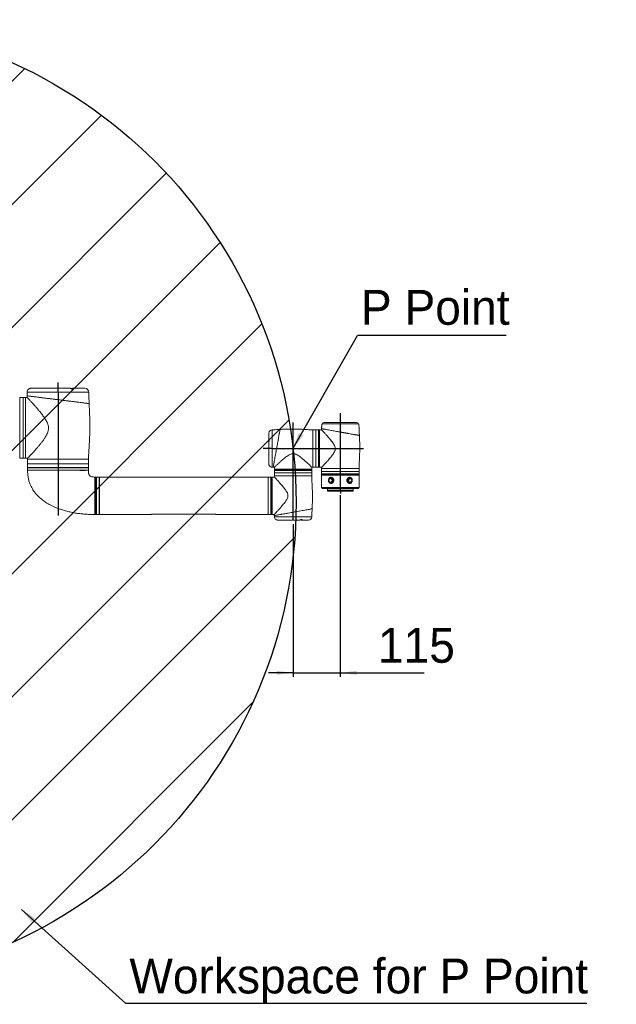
# Model space of a CAD drawing. Header units: millimetres. Extents: x 18 to 209, y 24 to 278.
# Tile 8 of 18: x 137 to 209, y 24 to 143. Entities that reach past the tile are written whole.
import ezdxf

# ---------------------------------------------------------------- set-up
doc = ezdxf.new("R2010")
doc.units = ezdxf.units.MM
doc.layers.add('标注层', color=3, linetype='Continuous')
doc.styles.add('SLDTEXTSTYLE1', font='ARIAL.TTF', dxfattribs={"width": 0.948})
doc.styles.add('SLDTEXTSTYLE2', font='ARIAL.TTF', dxfattribs={"width": 0.5688})
doc.styles.get("Standard").update_dxf_attribs({"font": 'HYSWLONGFANGSONG.TTF'})
doc.dimstyles.new('SLDDIMSTYLE0', dxfattribs={"dimtxt": 0.18, "dimasz": 2, "dimexe": 0, "dimexo": 0.0625, "dimgap": 0, "dimtad": 0, "dimtih": 1, "dimtoh": 1, "dimdec": 0, "dimrnd": 1e-09, "dimzin": 0, "dimdsep": 46, "dimtxsty": 'Standard', "dimsah": 1, "dimcen": 0.09, "dimadec": 0, "dimazin": 0, "dimtfac": 2, "dimtdec": 0, "dimtofl": 0, "dimtmove": 0, "dimatfit": 3, "dimfxl": 0, "dimfrac": 2, "dimtolj": 1, "dimtzin": 0, "dimarcsym": 0})
doc.dimstyles.new('SLDDIMSTYLE3', dxfattribs={"dimtxt": 4.10931, "dimasz": 2, "dimexe": 0, "dimexo": 0.0625, "dimgap": 1.027327, "dimtad": 2, "dimlfac": 20, "dimrnd": 1e-09, "dimzin": 12, "dimdsep": 46, "dimtxsty": 'SLDTEXTSTYLE2', "dimsah": 1, "dimcen": 0.09, "dimadec": 0, "dimazin": 3, "dimtfac": 1, "dimtmove": 0, "dimatfit": 0, "dimfxl": 0, "dimfrac": 2, "dimtolj": 1, "dimtzin": 12, "dimarcsym": 0})

# ---------------------------------------------------------------- blocks, each defined once
blk = doc.blocks.new('_D_5')
at = {"layer": '标注层'}
for p, q in [((175.85, 85.62), (175.85, 63.52)), ((170.1, 82.1), (170.1, 63.52)), ((170.1, 64.02), (167.1, 64.02)), ((170.1, 64.02), (175.85, 64.02)), ((175.85, 64.02), (186.05, 64.02))]:
    blk.add_line(p, q, dxfattribs=at)
for points in [[(170.1, 64.02), (168.1, 64.27), (168.1, 63.77)], [(175.85, 64.02), (177.85, 63.77), (177.85, 64.27)]]:
    blk.add_solid(points, dxfattribs=at)
at = {"layer": '标注层', "insert": (180.43, 69.48), "char_height": 4.233, "attachment_point": 1, "style": 'SLDTEXTSTYLE1'}
blk.add_mtext('115', dxfattribs=at)
blk = doc.blocks.new('SW_NOTE_2')
at = {"layer": '标注层', "color": 0}
blk.add_line((56.01, 0), (0, 0), dxfattribs=at)
at = {"layer": '标注层', "color": 0, "insert": (0.41, 5.45), "char_height": 4.2333, "attachment_point": 1, "style": 'SLDTEXTSTYLE1'}
blk.add_mtext('Workspace for P Point', dxfattribs=at)
blk = doc.blocks.new('SW_NOTE_3')
at = {"layer": '标注层', "color": 0}
blk.add_line((18.07, 0), (0, 0), dxfattribs=at)
at = {"layer": '标注层', "color": 0, "insert": (0.43, 5.54), "char_height": 4.233, "attachment_point": 1, "style": 'SLDTEXTSTYLE1'}
blk.add_mtext('P Point', dxfattribs=at)

msp = doc.modelspace()

# ---------------------------------------------------------------- hatches: boundary and pattern name
at = {"layer": '标注层'}
h = msp.add_hatch(dxfattribs=at)
h.set_pattern_fill('ANSI31', color=256, scale=3.3333, style=0)
edge = h.paths.add_edge_path(flags=0)
edge.add_arc((111.77943, 84.72181), 58.69443, 0, 360)
edge = h.paths.add_edge_path(flags=0)
edge.add_arc((111.77943, 84.72181), 14.2295, 0, 360)

# ---------------------------------------------------------------- linework, layer by layer
at = {"color": 7, "linetype": 'Continuous', "lineweight": 18}
for p, q in [((137.97867, 98.52726), (137.96396, 98.51629)), ((143.00425, 98.62931), (138.28403, 98.62931)), ((143.02307, 98.62349), (143.02122, 98.6243)), ((144.77943, 98.62931), (143.30096, 98.62931)), ((137.29443, 97.50431), (136.87193, 97.50431)), ((136.87193, 97.50431), (136.87193, 90.39609)), ((137.57943, 97.50431), (137.29443, 97.50431)), ((137.77138, 97.50431), (137.57943, 97.50431)), ((137.57943, 97.50431), (137.57943, 90.10431)), ((137.77147, 97.69866), (137.76786, 97.50363)), ((137.77943, 98.12931), (137.77146, 97.69847)), ((145.30914, 96.75684), (145.31554, 96.75604)), ((172.88943, 93.57181), (172.52943, 93.57181)), ((173.17943, 93.57181), (172.88943, 93.57181)), ((173.22943, 93.57181), (173.17943, 93.57181)), ((173.32943, 93.57181), (173.22943, 93.57181)), ((173.57294, 93.57181), (173.32943, 93.57181)), ((173.32943, 93.57181), (173.32943, 89.02181)), ((177.61808, 94.27681), (173.63943, 94.27681)), ((173.63943, 94.27681), (175.85443, 94.27681)), ((177.72302, 94.47681), (173.98584, 94.47681)), ((175.85443, 94.27681), (178.06943, 94.27681)), ((178.06943, 94.27681), (177.61808, 94.27681)), ((167.15443, 93.17181), (167.15443, 92.35499)), ((167.15443, 92.10977), (167.15443, 89.42721)), ((136.87193, 90.39609), (136.87193, 90.10431)), ((136.87193, 90.10431), (137.29443, 90.10431)), ((137.29443, 90.10431), (137.57943, 90.10431)), ((137.57943, 90.10431), (137.82916, 90.10431)), ((137.82684, 90.1049), (137.82943, 90.00431)), ((137.82943, 90.00431), (137.82943, 89.42931)), ((145.22943, 89.42931), (145.22943, 90.00431)), ((137.82943, 89.42931), (137.82943, 89.41931)), ((137.82943, 89.41931), (137.82943, 88.99681)), ((137.82943, 88.99681), (137.82943, 88.94681)), ((137.82943, 88.94681), (137.82943, 88.67181)), ((139.74035, 88.67181), (137.82943, 88.67181)), ((137.82992, 88.64669), (137.82948, 88.6467)), ((145.22943, 88.67181), (139.74035, 88.67181)), ((145.22943, 89.41931), (145.22943, 89.42931)), ((145.22943, 88.99681), (145.22943, 89.41931)), ((145.22943, 88.94681), (145.22943, 88.99681)), ((145.22943, 88.67181), (145.22943, 88.94681)), ((167.55443, 89.02181), (167.69559, 89.0185)), ((167.82943, 89.01532), (167.82943, 88.77181)), ((167.82943, 88.77181), (167.82943, 88.67181)), ((167.82943, 88.77181), (172.37943, 88.77181)), ((167.82943, 88.77181), (169.6604, 88.77181)), ((167.82943, 88.67181), (167.82943, 88.62181)), ((167.82943, 88.62181), (167.82943, 88.33181)), ((169.6604, 88.77181), (172.37943, 88.77181)), ((172.37779, 89.01788), (172.52943, 89.02181)), ((172.37943, 88.77181), (172.37943, 89.02205)), ((172.37943, 88.67181), (172.37943, 88.77181)), ((172.37943, 88.62181), (172.37943, 88.67181)), ((172.37943, 88.33181), (172.37943, 88.62181)), ((172.52943, 89.02181), (172.88943, 89.02181)), ((172.88943, 89.02181), (173.17943, 89.02181)), ((173.17943, 89.02181), (173.22943, 89.02181)), ((173.22943, 89.02181), (173.32943, 89.02181)), ((173.32943, 89.02181), (173.57967, 89.02181)), ((173.5755, 89.02345), (173.57943, 88.87181)), ((173.57943, 88.87181), (173.57943, 88.51181)), ((178.12943, 88.51181), (178.12943, 88.87181)), ((146.02943, 83.29718), (146.02943, 87.79681)), ((146.15443, 87.82181), (146.05443, 87.82181)), ((146.18943, 87.79681), (146.17943, 87.79681)), ((146.17943, 83.29681), (146.17943, 87.79681)), ((146.52943, 87.82181), (146.18943, 87.82181)), ((146.18943, 87.82181), (146.18943, 85.36473)), ((146.52943, 87.82181), (146.52943, 85.36473)), ((167.07943, 87.82181), (146.55443, 87.82181)), ((167.41943, 87.82181), (167.07943, 87.82181)), ((167.41943, 87.82181), (167.41943, 86.85946)), ((167.42943, 87.79681), (167.41943, 87.79681)), ((167.42943, 87.79681), (167.42943, 83.29681)), ((167.55443, 87.82181), (167.45443, 87.82181)), ((167.82967, 87.82181), (167.57943, 87.82181)), ((167.57943, 87.82181), (167.57943, 85.54681)), ((167.82943, 87.97181), (167.82545, 87.82017)), ((167.82943, 88.33181), (167.82943, 87.97181)), ((172.37943, 87.97181), (172.37943, 88.33181)), ((173.57943, 88.51181), (173.57943, 88.22181)), ((173.57943, 88.22181), (173.57943, 88.17181)), ((173.57943, 88.17181), (173.57943, 88.07181)), ((173.57943, 88.07181), (173.57943, 86.54681)), ((173.57943, 88.07181), (176.44324, 88.07181)), ((178.12943, 88.07181), (173.57943, 88.07181)), ((174.69693, 87.64681), (174.66318, 87.64681)), ((174.72944, 87.77181), (174.72693, 87.77181)), ((176.44324, 88.07181), (178.12943, 88.07181)), ((176.98193, 87.77181), (176.97886, 87.77181)), ((177.04568, 87.64681), (177.01193, 87.64681)), ((178.12943, 88.22181), (178.12943, 88.51181)), ((178.12943, 88.17181), (178.12943, 88.22181)), ((178.12943, 88.07181), (178.12943, 88.17181)), ((178.12943, 86.54681), (178.12943, 88.07181)), ((167.41943, 86.85946), (167.41943, 83.27181)), ((173.57943, 86.54681), (173.67943, 86.44681)), ((173.57943, 86.54681), (176.44324, 86.54681)), ((176.41736, 86.44681), (173.67943, 86.44681)), ((174.27943, 86.39681), (174.27943, 86.17181)), ((174.66318, 87.19681), (174.69693, 87.19681)), ((174.72693, 87.07181), (174.72944, 87.07181)), ((178.02943, 86.44681), (176.41736, 86.44681)), ((176.44324, 86.54681), (178.12943, 86.54681)), ((176.97886, 87.07181), (176.98193, 87.07181)), ((177.01193, 87.19681), (177.04568, 87.19681)), ((177.42943, 86.17181), (177.42943, 86.39681)), ((178.02943, 86.44681), (178.12943, 86.54681)), ((146.18943, 85.36473), (146.18943, 83.27181)), ((146.52943, 85.36473), (146.52943, 83.27181)), ((167.57943, 85.54681), (167.57943, 83.27181)), ((176.24913, 86.12181), (174.32943, 86.12181)), ((177.37943, 86.12181), (176.24913, 86.12181)), ((146.05443, 83.27181), (146.15443, 83.27181)), ((146.17943, 83.29681), (146.18943, 83.29681)), ((146.18943, 83.27181), (146.52943, 83.27181)), ((146.55443, 83.27181), (152.82304, 83.27181)), ((153.21892, 83.32556), (160.38994, 83.32556)), ((160.78582, 83.27181), (167.07943, 83.27181)), ((167.07943, 83.27181), (167.41943, 83.27181)), ((167.41943, 83.29681), (167.42943, 83.29681)), ((167.45443, 83.27181), (167.55443, 83.27181)), ((167.57943, 83.27181), (167.82294, 83.27181)), ((167.82572, 83.13794), (167.82943, 82.99681)), ((168.23469, 82.59681), (170.91801, 82.59681)), ((171.16151, 82.59681), (171.97943, 82.59681))]:
    msp.add_line(p, q, dxfattribs=at)
at = {"color": 8, "linetype": 'Continuous', "lineweight": 18}
for p, q in [((145.27943, 98.12931), (137.77943, 98.12931)), ((167.55443, 93.57181), (167.55443, 89.02181)), ((172.52943, 93.57181), (172.52943, 89.02181)), ((173.17943, 93.57181), (173.17943, 89.02181)), ((173.22943, 93.57181), (173.22943, 89.02181)), ((145.22943, 90.00431), (137.82943, 90.00431)), ((145.22943, 89.42931), (137.82943, 89.42931)), ((137.82943, 89.41931), (145.22943, 89.41931)), ((145.22943, 88.99681), (137.82943, 88.99681)), ((137.82943, 88.94681), (141.52943, 88.94681)), ((141.52943, 88.94681), (145.22943, 88.94681)), ((167.82943, 88.67181), (172.34435, 88.67181)), ((167.82943, 88.62181), (172.34435, 88.62181)), ((172.34435, 88.67181), (172.37943, 88.67181)), ((172.34435, 88.62181), (172.37943, 88.62181)), ((178.12943, 88.87181), (173.57943, 88.87181)), ((146.05443, 87.82181), (146.05443, 83.27181)), ((146.15443, 83.27181), (146.15443, 87.82181)), ((146.55443, 87.82181), (146.55443, 85.54681)), ((167.07943, 87.82181), (167.07943, 86.85946)), ((167.45443, 87.82181), (167.45443, 85.54681)), ((167.55443, 85.54681), (167.55443, 87.82181)), ((167.82943, 87.97181), (172.37943, 87.97181)), ((167.83366, 88.33181), (172.37744, 88.33181)), ((172.37744, 88.33181), (172.3752, 88.33181)), ((178.12943, 88.22181), (173.57943, 88.22181)), ((173.57943, 88.17181), (178.12943, 88.17181)), ((167.07943, 86.85946), (167.07943, 83.27181)), ((176.26207, 86.39681), (174.27943, 86.39681)), ((177.42943, 86.39681), (176.26207, 86.39681)), ((146.55443, 85.54681), (146.55443, 83.27181)), ((167.45443, 85.54681), (167.45443, 83.27181)), ((167.55443, 83.27181), (167.55443, 85.54681)), ((174.27943, 86.17181), (176.26207, 86.17181)), ((176.26207, 86.17181), (177.42943, 86.17181)), ((167.82943, 82.99681), (172.37943, 82.99681))]:
    msp.add_line(p, q, dxfattribs=at)
at = {"color": 7, "linetype": 'Continuous', "lineweight": 18, "flags": 128}
for points in [[(143.35967, 98.53063), (143.35966, 98.53087), (143.35381, 98.52384), (143.33836, 98.51517), (143.31576, 98.51051), (143.28621, 98.51168), (143.24838, 98.52021), (143.20636, 98.53531), (143.15875, 98.55661), (143.10955, 98.581), (143.06628, 98.6029), (143.0383, 98.61654), (143.02871, 98.62092), (143.02871, 98.62092)], [(167.15508, 92.10722), (167.15454, 92.10803), (167.1588, 92.12648), (167.16856, 92.1572), (167.18258, 92.19916), (167.19806, 92.25107), (167.20891, 92.30565), (167.21046, 92.35073), (167.20436, 92.38316), (167.19275, 92.40515), (167.17754, 92.41429), (167.16341, 92.40545), (167.15562, 92.37913), (167.15481, 92.34169), (167.1587, 92.2968), (167.16448, 92.24617), (167.16824, 92.19532), (167.16704, 92.15072), (167.16704, 92.15072)], [(174.87848, 87.72492), (174.93309, 87.67838), (174.97737, 87.61897), (175.00908, 87.54968), (175.02665, 87.47397), (175.02919, 87.39565), (175.01657, 87.31864), (174.98943, 87.24681), (174.94912, 87.18375), (174.89768, 87.13262), (174.83767, 87.096), (174.7721, 87.07572), (174.70428, 87.07279), (174.63759, 87.08736), (174.57537, 87.1187), (174.52076, 87.16524), (174.47649, 87.22464), (174.44477, 87.29394), (174.42721, 87.36964), (174.42467, 87.44796), (174.43728, 87.52497), (174.46443, 87.59681), (174.50473, 87.65987), (174.55618, 87.71099), (174.61619, 87.74761), (174.68175, 87.7679), (174.74958, 87.77083), (174.81627, 87.75626), (174.87848, 87.72492)], [(174.81601, 87.65996), (174.86533, 87.61626), (174.90318, 87.55931), (174.92697, 87.49298), (174.93508, 87.42181), (174.92697, 87.35063), (174.90318, 87.28431), (174.86533, 87.22735), (174.81601, 87.18365), (174.75857, 87.15618), (174.69693, 87.14681), (174.63529, 87.15618), (174.57785, 87.18365), (174.52853, 87.22735), (174.49068, 87.28431), (174.46688, 87.35063), (174.45877, 87.42181), (174.46688, 87.49298), (174.49068, 87.55931), (174.52853, 87.61626), (174.57785, 87.65996), (174.63529, 87.68744), (174.69693, 87.69681), (174.75857, 87.68744), (174.81601, 87.65996)], [(174.68101, 87.63518), (174.64426, 87.63621), (174.59015, 87.62194), (174.54209, 87.5899), (174.50433, 87.54292), (174.48025, 87.48518), (174.47198, 87.42181), (174.48025, 87.35843), (174.50433, 87.30069), (174.54209, 87.25371), (174.59015, 87.22167), (174.64426, 87.20741), (174.69961, 87.2122), (174.72054, 87.21922)], [(174.66318, 87.64681), (174.70912, 87.64046), (174.7606, 87.61666)], [(174.7606, 87.61666), (174.8042, 87.57707), (174.83637, 87.52491), (174.85451, 87.46439), (174.85715, 87.40042), (174.84407, 87.33818), (174.81635, 87.28272), (174.7762, 87.23853), (174.72691, 87.20918), (174.67245, 87.19706), (174.66318, 87.19681)], [(174.69693, 87.64681), (174.74287, 87.64046), (174.79436, 87.61666)], [(174.79436, 87.61666), (174.83795, 87.57707), (174.87012, 87.52491), (174.88826, 87.46439), (174.8909, 87.40042), (174.87783, 87.33818), (174.85009, 87.28272), (174.80996, 87.23853), (174.76066, 87.20918), (174.7062, 87.19706), (174.69693, 87.19681)], [(177.13995, 87.12313), (177.07843, 87.09002), (177.01207, 87.07354), (176.9442, 87.07453), (176.87823, 87.09293), (176.81745, 87.12782), (176.76492, 87.17746), (176.72327, 87.23934), (176.69459, 87.31038), (176.68032, 87.387), (176.68118, 87.46537), (176.69711, 87.54155), (176.72733, 87.61173), (176.77031, 87.67239), (176.82391, 87.72048), (176.88543, 87.7536), (176.95178, 87.77007), (177.01966, 87.76909), (177.08563, 87.75068), (177.14641, 87.71579), (177.19894, 87.66616), (177.24059, 87.60427), (177.26926, 87.53324), (177.28353, 87.45661), (177.28268, 87.37824), (177.26675, 87.30206), (177.23653, 87.23188), (177.19354, 87.17122), (177.13995, 87.12313)], [(177.13609, 87.18713), (177.07925, 87.15802), (177.01784, 87.14689), (176.95602, 87.15449), (176.898, 87.18031), (176.84776, 87.22259), (176.8087, 87.27844), (176.78348, 87.34406), (176.77385, 87.41498), (176.78043, 87.48637), (176.80279, 87.55336), (176.8394, 87.61138), (176.88777, 87.65648), (176.9446, 87.68559), (177.00602, 87.69672), (177.06784, 87.68912), (177.12585, 87.6633), (177.1761, 87.62103), (177.21516, 87.56517), (177.24037, 87.49955), (177.25001, 87.42863), (177.24343, 87.35724), (177.22107, 87.29026), (177.18446, 87.23224), (177.13609, 87.18713)], [(177.01193, 87.19681), (177.00748, 87.19687), (176.95279, 87.20742), (176.90287, 87.23535), (176.8618, 87.27838), (176.83288, 87.33303), (176.81847, 87.39487), (176.81974, 87.45889), (176.83657, 87.51992), (176.86761, 87.57299), (176.91034, 87.61381), (176.9613, 87.63908), (177.01193, 87.64681)], [(177.14775, 87.23834), (177.19027, 87.27952), (177.22039, 87.33336), (177.23542, 87.39505), (177.23405, 87.45912), (177.21638, 87.51987), (177.18399, 87.57191), (177.13975, 87.61061), (177.08759, 87.63254), (177.03216, 87.63574), (176.97837, 87.61993), (176.93101, 87.58652), (176.89428, 87.53848), (176.87145, 87.48006), (176.86454, 87.41647), (176.87417, 87.35336), (176.89949, 87.29632), (176.93824, 87.25044), (176.98697, 87.21978), (177.04138, 87.20708), (177.0966, 87.21345), (177.14775, 87.23834)], [(177.04568, 87.64681), (177.05012, 87.64675), (177.10482, 87.63619), (177.15473, 87.60827), (177.19581, 87.56524), (177.22473, 87.51059), (177.23913, 87.44874), (177.23787, 87.38472), (177.22104, 87.3237), (177.18999, 87.27063), (177.14726, 87.2298)], [(177.14726, 87.2298), (177.0963, 87.20453), (177.04568, 87.19681)], [(170.96005, 82.60942), (171.00015, 82.61069), (171.04825, 82.60743), (171.0987, 82.60173), (171.14747, 82.59728), (171.18638, 82.59796), (171.21109, 82.60464), (171.22161, 82.61637), (171.21648, 82.63152), (171.19308, 82.64594), (171.15467, 82.65307), (171.11145, 82.65106), (171.0668, 82.64249), (171.01944, 82.62903), (170.97255, 82.61353), (170.96278, 82.61026), (170.96278, 82.61026)]]:
    msp.add_lwpolyline(points, dxfattribs=at)
at = {"color": 8, "linetype": 'Continuous', "lineweight": 18, "flags": 128}
for points in [[(174.75128, 87.608), (174.69961, 87.63142), (174.68101, 87.63518)], [(177.04568, 87.19681), (177.04124, 87.19687), (176.98653, 87.20742), (176.93662, 87.23535), (176.89555, 87.27838), (176.86663, 87.33303), (176.85223, 87.39487), (176.85349, 87.45889), (176.87032, 87.51992), (176.90136, 87.57299), (176.9441, 87.61381), (176.99506, 87.63908), (177.04568, 87.64681)]]:
    msp.add_lwpolyline(points, dxfattribs=at)
at = {"color": 7, "linetype": 'Continuous', "lineweight": 18}
for centre, radius, start, end in [((138.27943, 98.12931), 0.5, 132.4301932, 180), ((144.77943, 98.12931), 0.5, 0, 90), ((167.55443, 93.17181), 0.4, 90, 180), ((173.98584, 94.07681), 0.4, 90, 150), ((177.72302, 94.07681), 0.4, 30, 90), ((137.8545, 88.64681), 0.025, 89.9281341, 180.3950222), ((145.2044, 88.64681), 0.025, 359.846012, 90.1565423), ((167.55443, 89.42181), 0.4, 210.6705507, 270), ((146.00443, 87.79759), 0.025, 359.9729225, 87.9035875), ((146.05443, 87.79681), 0.025, 90, 180), ((146.15443, 87.79681), 0.025, 0, 90), ((146.55443, 87.79681), 0.025, 90, 180), ((167.45443, 87.79681), 0.025, 90, 180), ((167.55443, 87.79681), 0.025, 0, 90), ((174.22943, 86.39681), 0.05, 0, 90), ((177.47943, 86.39681), 0.05, 90, 180), ((174.32943, 86.17181), 0.05, 180, 270), ((177.37943, 86.17181), 0.05, 270, 0), ((146.00443, 83.29681), 0.025, 270.007827, 0.0365605), ((146.05443, 83.29681), 0.025, 180, 270), ((146.15443, 83.29681), 0.025, 270, 0), ((146.55443, 83.29681), 0.025, 180, 270), ((167.45443, 83.29681), 0.025, 180, 270), ((167.55443, 83.29681), 0.025, 270, 0), ((168.22943, 82.99681), 0.4, 180, 239.3069687), ((171.97943, 82.99681), 0.4, 270, 0)]:
    msp.add_arc(centre, radius, start, end, dxfattribs=at)
at = {"color": 8, "linetype": 'Continuous', "lineweight": 18}
msp.add_arc((174.61869, 87.42288), 0.22771, 296.5703188, 54.3885236, dxfattribs=at)
at = {"color": 7, "linetype": 'Continuous', "lineweight": 18}
for points, knots in [([(138.28451, 98.62827), (138.27605, 98.62855), (138.24715, 98.62952), (138.18876, 98.62135), (138.11864, 98.60246), (138.05172, 98.57389), (137.99205, 98.53825), (137.95473, 98.50936), (137.93939, 98.49595), (137.94167, 98.49792), (137.94215, 98.49834)], [0, 0, 0, 0, 0.061963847, 0.211548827, 0.356652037, 0.508727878, 0.676590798, 0.853785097, 0.96934754, 1, 1, 1, 1]), ([(137.96396, 98.51629), (137.95973, 98.51292), (137.94973, 98.50495), (137.94592, 98.50163), (137.94372, 98.49971)], [0, 0, 0, 0, 0.42321743, 1, 1, 1, 1]), ([(142.99984, 98.62912), (142.99964, 98.6292), (142.99897, 98.62945), (142.99974, 98.62915), (143.00029, 98.62894)], [0, 0, 0, 0, 0.291978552, 1, 1, 1, 1]), ([(140.37607, 93.80431), (140.37347, 93.85294), (140.36825, 93.95023), (140.33136, 94.14584), (140.25794, 94.36461), (140.14656, 94.59933), (139.98845, 94.87729), (139.77497, 95.19287), (139.51307, 95.53992), (139.25477, 95.85904), (138.9981, 96.16271), (138.77321, 96.41954), (138.58356, 96.63162), (138.42555, 96.80562), (138.27748, 96.96656), (138.15228, 97.10115), (138.04984, 97.21036), (137.96694, 97.29821), (137.89633, 97.37266), (137.83992, 97.43188), (137.79987, 97.4738), (137.77492, 97.49987), (137.77254, 97.50235), (137.77138, 97.50357)], [0, 0, 0, 0, 0.022566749, 0.045141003, 0.092224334, 0.129713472, 0.167229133, 0.243887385, 0.313072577, 0.382263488, 0.453485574, 0.524694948, 0.574221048, 0.623741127, 0.674474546, 0.725197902, 0.764402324, 0.803602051, 0.843851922, 0.884096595, 0.923367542, 0.962635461, 1, 1, 1, 1]), ([(137.77519, 97.69859), (137.78135, 97.69782), (137.79371, 97.69627), (137.89419, 97.68371), (138.05319, 97.66384), (138.27333, 97.63632), (138.54894, 97.60187), (138.87591, 97.561), (139.24818, 97.51446), (139.6589, 97.46312), (140.1012, 97.40784), (140.5679, 97.3495), (141.05129, 97.28908), (141.54251, 97.22767), (142.0338, 97.16626), (142.51738, 97.10581), (142.98425, 97.04745), (143.42676, 96.99214), (143.83786, 96.94075), (144.21054, 96.89417), (144.53777, 96.85326), (144.81478, 96.81864), (145.03266, 96.7914), (145.17494, 96.77362), (145.2191, 96.7681), (145.23385, 96.76625)], [0, 0, 0, 0, 0.044217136, 0.088671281, 0.133174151, 0.177639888, 0.222097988, 0.266456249, 0.31105882, 0.355481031, 0.399794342, 0.444321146, 0.48883548, 0.533229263, 0.577648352, 0.622164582, 0.66667061, 0.710979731, 0.755383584, 0.799995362, 0.844307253, 0.888758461, 0.93325768, 0.977697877, 1, 1, 1, 1]), ([(145.31554, 96.75604), (145.3109, 96.75662), (145.3016, 96.75779), (145.22848, 96.76692), (145.1135, 96.7813), (144.95218, 96.80146), (144.74944, 96.8268), (144.50718, 96.85709), (144.22716, 96.89209), (143.91411, 96.93122), (143.57129, 96.97407), (143.20189, 97.02025), (142.81129, 97.06907), (142.40409, 97.11997), (141.98489, 97.17237), (141.55929, 97.22558), (141.13286, 97.27888), (140.71116, 97.33159), (140.29941, 97.38306), (139.90335, 97.43257), (139.5288, 97.47938), (139.17982, 97.52301), (138.86125, 97.56283), (138.57831, 97.5982), (138.33321, 97.62883), (138.12913, 97.65434), (137.96966, 97.67428), (137.85624, 97.68845), (137.78662, 97.69716), (137.78007, 97.69798), (137.77692, 97.69837)], [0, 0, 0, 0, 0.03538469, 0.07088275, 0.106267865, 0.141646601, 0.17713781, 0.212517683, 0.24802575, 0.283645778, 0.319155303, 0.354942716, 0.390843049, 0.426631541, 0.462690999, 0.498864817, 0.53492437, 0.571129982, 0.607451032, 0.643655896, 0.679811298, 0.716082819, 0.752236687, 0.788161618, 0.824202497, 0.860125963, 0.895742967, 0.931474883, 0.967091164, 1, 1, 1, 1]), ([(145.31656, 96.75608), (145.30809, 96.94213), (145.28728, 97.39963), (145.28235, 97.85758), (145.27943, 98.12931)], [0, 0, 0, 0, 0.40666329, 1, 1, 1, 1]), ([(145.22943, 90.00431), (145.23161, 90.11918), (145.2363, 90.36703), (145.26106, 90.76158), (145.29075, 91.1993), (145.3232, 91.67049), (145.36402, 92.33608), (145.4011, 93.19515), (145.40971, 94.1415), (145.39235, 94.99981), (145.36297, 95.76297), (145.33282, 96.34856), (145.31957, 96.68051), (145.31656, 96.75608)], [0, 0, 0, 0, 0.050996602, 0.110032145, 0.17545037, 0.245765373, 0.319690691, 0.471464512, 0.627413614, 0.739710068, 0.85252649, 0.966425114, 1, 1, 1, 1]), ([(137.82916, 90.10496), (137.82895, 90.10476), (137.82665, 90.10241), (137.83577, 90.1117), (137.858, 90.13438), (137.89544, 90.17277), (137.94414, 90.22305), (138.02288, 90.30494), (138.13292, 90.42078), (138.27662, 90.5747), (138.41827, 90.72863), (138.57336, 90.89985), (138.75552, 91.10445), (138.96425, 91.34392), (139.20056, 91.62354), (139.44459, 91.92325), (139.68592, 92.23767), (139.91675, 92.56465), (140.10523, 92.87164), (140.2484, 93.16418), (140.3301, 93.40276), (140.37225, 93.61902), (140.37479, 93.74215), (140.37607, 93.80431)], [0, 0, 0, 0, 0.003499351, 0.039509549, 0.07666686, 0.11382718, 0.148472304, 0.183120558, 0.253907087, 0.30398849, 0.354079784, 0.405586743, 0.457101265, 0.523073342, 0.589056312, 0.656917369, 0.724777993, 0.788706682, 0.853186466, 0.897604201, 0.942766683, 0.971110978, 1, 1, 1, 1]), ([(168.52206, 93.61655), (168.48832, 93.61491), (168.34231, 93.60781), (168.09888, 93.59382), (167.81019, 93.57712), (167.63348, 93.57345), (167.55443, 93.57181)], [0, 0, 0, 0, 0.104620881, 0.452682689, 0.755142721, 1, 1, 1, 1]), ([(172.52943, 93.57181), (172.35966, 93.57526), (172.00291, 93.58251), (171.44623, 93.61452), (170.84953, 93.64129), (170.22741, 93.65719), (169.66947, 93.65667), (169.18985, 93.64571), (168.83257, 93.63246), (168.61169, 93.62114), (168.52206, 93.61655)], [0, 0, 0, 0, 0.1270366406, 0.2669439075, 0.4171431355, 0.5739251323, 0.7325110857, 0.8345294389, 0.9328499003, 1, 1, 1, 1]), ([(173.57615, 93.7067), (173.57579, 93.68703), (173.57497, 93.64157), (173.57246, 93.59616), (173.57104, 93.57039)], [0, 0, 0, 0, 0.432452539, 1, 1, 1, 1]), ([(175.23139, 91.29681), (175.22742, 91.34278), (175.21934, 91.43637), (175.1651, 91.60224), (175.07084, 91.78795), (174.93472, 91.99512), (174.78311, 92.19891), (174.62059, 92.40034), (174.45796, 92.59376), (174.27112, 92.80872), (174.10614, 92.99357), (173.96637, 93.14756), (173.85224, 93.27202), (173.73781, 93.39539), (173.6395, 93.50009), (173.59019, 93.55213), (173.5726, 93.57066), (173.57285, 93.5704), (173.57294, 93.5703)], [0, 0, 0, 0, 0.034467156, 0.070172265, 0.130313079, 0.191775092, 0.260268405, 0.32877719, 0.399179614, 0.469572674, 0.575336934, 0.629575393, 0.683803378, 0.765444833, 0.849198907, 0.930968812, 0.9735114, 1, 1, 1, 1]), ([(173.63943, 94.27681), (173.63329, 94.26227), (173.61878, 94.22788), (173.60504, 94.15), (173.59276, 94.04822), (173.5849, 93.9303), (173.58001, 93.82065), (173.57841, 93.74702), (173.57746, 93.71031), (173.57737, 93.70667)], [0, 0, 0, 0, 0.0819634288, 0.1938339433, 0.4094519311, 0.6165255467, 0.8087643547, 0.9810415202, 1, 1, 1, 1]), ([(177.44013, 93.01139), (177.3567, 93.02649), (177.18277, 93.05797), (176.95637, 93.09895), (176.79186, 93.12856), (176.70402, 93.14434), (176.6132, 93.16064), (176.51946, 93.17744), (176.42292, 93.19474), (176.3237, 93.21252), (176.22195, 93.23078), (176.11102, 93.2507), (175.97892, 93.27457), (175.81366, 93.30438), (175.61081, 93.34079), (175.36799, 93.38439), (175.11767, 93.42933), (174.88974, 93.47033), (174.76026, 93.49368), (174.70241, 93.50411)], [0, 0, 0, 0, 0.110877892, 0.231161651, 0.262727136, 0.294878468, 0.327611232, 0.360926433, 0.394821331, 0.429297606, 0.464349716, 0.49997883, 0.543181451, 0.599291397, 0.668261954, 0.750036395, 0.849431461, 0.932728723, 1, 1, 1, 1]), ([(178.17558, 92.879), (178.17277, 92.92488), (178.16636, 93.02946), (178.15622, 93.19639), (178.14593, 93.37431), (178.13732, 93.53585), (178.13208, 93.66181), (178.13029, 93.77023), (178.12645, 93.88299), (178.11972, 93.99944), (178.11004, 94.1038), (178.09891, 94.1786), (178.08731, 94.23617), (178.07479, 94.26462), (178.06943, 94.27681)], [0, 0, 0, 0, 0.098138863, 0.223714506, 0.357095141, 0.478654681, 0.569106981, 0.626250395, 0.710175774, 0.809990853, 0.875289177, 0.933795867, 0.971647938, 1, 1, 1, 1]), ([(177.4401, 93.01139), (177.46999, 93.00601), (177.52865, 92.99545), (177.6093, 92.98093), (177.68275, 92.96771), (177.76093, 92.95363), (177.84062, 92.9393), (177.91801, 92.92537), (177.99599, 92.91132), (178.06964, 92.89807), (178.13009, 92.88719), (178.16843, 92.88029), (178.1732, 92.87943), (178.17558, 92.879)], [0, 0, 0, 0, 0.065955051, 0.129428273, 0.190423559, 0.248944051, 0.336789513, 0.420233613, 0.499285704, 0.623588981, 0.748758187, 0.874381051, 1, 1, 1, 1]), ([(178.12943, 88.87181), (178.13288, 89.04158), (178.14013, 89.39832), (178.17214, 89.95501), (178.19892, 90.55171), (178.21481, 91.17383), (178.21429, 91.73176), (178.20333, 92.21138), (178.19008, 92.56859), (178.17877, 92.78938), (178.17419, 92.87893)], [0, 0, 0, 0, 0.127044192, 0.266959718, 0.417167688, 0.573960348, 0.732554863, 0.834580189, 0.932905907, 1, 1, 1, 1]), ([(173.57966, 89.02355), (173.58223, 89.02616), (173.58728, 89.0313), (173.63856, 89.08376), (173.72276, 89.17059), (173.85125, 89.30474), (174.00317, 89.46637), (174.15129, 89.62714), (174.28619, 89.77625), (174.42816, 89.93656), (174.57512, 90.10766), (174.72398, 90.28732), (174.87236, 90.47864), (175.01712, 90.68191), (175.12559, 90.86971), (175.19328, 91.03499), (175.22784, 91.16604), (175.23026, 91.25501), (175.23139, 91.29681)], [0, 0, 0, 0, 0.070048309, 0.138073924, 0.207801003, 0.298913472, 0.392649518, 0.45412785, 0.515619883, 0.578832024, 0.642050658, 0.705347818, 0.768638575, 0.833873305, 0.898963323, 0.933499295, 0.968754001, 1, 1, 1, 1]), ([(170.10443, 90.67377), (170.05846, 90.6698), (169.96487, 90.66172), (169.799, 90.60747), (169.61329, 90.51322), (169.40611, 90.3771), (169.20233, 90.22549), (169.0009, 90.06297), (168.80748, 89.90034), (168.59252, 89.7135), (168.40767, 89.54851), (168.25368, 89.40874), (168.12921, 89.29462), (168.00585, 89.18019), (167.90114, 89.08189), (167.84911, 89.03258), (167.83057, 89.01498), (167.83084, 89.01522), (167.83094, 89.01532)], [0, 0, 0, 0, 0.034466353, 0.070171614, 0.130313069, 0.191775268, 0.260268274, 0.328776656, 0.399179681, 0.469572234, 0.575336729, 0.629575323, 0.68380309, 0.765444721, 0.849198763, 0.930968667, 0.973511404, 1, 1, 1, 1]), ([(172.37768, 89.02204), (172.37507, 89.0246), (172.36993, 89.02965), (172.31747, 89.08094), (172.23064, 89.16513), (172.09651, 89.29363), (171.93486, 89.44554), (171.77409, 89.59367), (171.62499, 89.72856), (171.46468, 89.87053), (171.29359, 90.01751), (171.11391, 90.16635), (170.9226, 90.31474), (170.71933, 90.4595), (170.53152, 90.56796), (170.36624, 90.63566), (170.23519, 90.67022), (170.14623, 90.67264), (170.10443, 90.67377)], [0, 0, 0, 0, 0.070048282, 0.138074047, 0.207801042, 0.298913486, 0.392649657, 0.454128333, 0.515619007, 0.57883164, 0.642050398, 0.705347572, 0.768638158, 0.833873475, 0.898962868, 0.933498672, 0.968753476, 1, 1, 1, 1]), ([(137.83233, 88.6468), (137.83481, 88.50575), (137.84, 88.21069), (137.89906, 87.77822), (137.9934, 87.36621), (138.11482, 87.00156), (138.25324, 86.6831), (138.39976, 86.40833), (138.54664, 86.17444), (138.73555, 85.9107), (138.98955, 85.60983), (139.33666, 85.27364), (139.73449, 84.95449), (140.11299, 84.70168), (140.45335, 84.50456), (140.74582, 84.35212), (141.06966, 84.20044), (141.43952, 84.04644), (141.86439, 83.89189), (142.33876, 83.74421), (142.84826, 83.61124), (143.37697, 83.49813), (143.90541, 83.4083), (144.4151, 83.34324), (144.85703, 83.30395), (145.22367, 83.2833), (145.51836, 83.27432), (145.77421, 83.2718), (145.93263, 83.27184), (146.00443, 83.27185)], [0, 0, 0, 0, 0.0387587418, 0.0810743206, 0.1197070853, 0.1548213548, 0.1865699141, 0.2150611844, 0.2403479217, 0.262439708, 0.3042085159, 0.3483939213, 0.3950835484, 0.4442354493, 0.4733675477, 0.5031818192, 0.53487801, 0.571649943, 0.6132865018, 0.6591246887, 0.7081865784, 0.7579968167, 0.8077181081, 0.8555018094, 0.8992186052, 0.9296614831, 0.9564458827, 0.9802624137, 1, 1, 1, 1]), ([(146.00534, 87.82336), (145.95125, 87.82549), (145.8471, 87.8296), (145.70467, 87.85039), (145.57439, 87.88438), (145.46248, 87.93417), (145.36972, 88.00726), (145.31616, 88.08087), (145.28382, 88.14896), (145.2586, 88.2244), (145.23838, 88.33573), (145.22957, 88.48242), (145.22968, 88.59036), (145.22973, 88.64682)], [0, 0, 0, 0, 0.120888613, 0.232751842, 0.320777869, 0.421140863, 0.504022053, 0.581634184, 0.622020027, 0.672146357, 0.758876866, 0.873873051, 1, 1, 1, 1]), ([(167.21049, 89.21765), (167.2101, 89.21834), (167.20926, 89.21983), (167.19917, 89.2389), (167.18482, 89.27071), (167.16892, 89.31626), (167.15778, 89.36922), (167.15372, 89.41025), (167.1547, 89.42834), (167.15487, 89.43137)], [0, 0, 0, 0, 0.128976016, 0.277638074, 0.439905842, 0.618917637, 0.799480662, 0.96643571, 1, 1, 1, 1]), ([(167.69559, 89.0185), (167.7149, 89.01815), (167.76002, 89.01733), (167.80507, 89.01484), (167.83084, 89.01342)], [0, 0, 0, 0, 0.428016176, 1, 1, 1, 1]), ([(167.82294, 83.27331), (167.82259, 83.27295), (167.82072, 83.27099), (167.84235, 83.29373), (167.89832, 83.35291), (167.9851, 83.44538), (168.08532, 83.55331), (168.1901, 83.66732), (168.29291, 83.78027), (168.40402, 83.90368), (168.53267, 84.04855), (168.67819, 84.21526), (168.84076, 84.40726), (169.00697, 84.61123), (169.15629, 84.80901), (169.28346, 84.99719), (169.37391, 85.15583), (169.4381, 85.3058), (169.47312, 85.43434), (169.48496, 85.55981), (169.4751, 85.68677), (169.43966, 85.82138), (169.3747, 85.97237), (169.28592, 86.12856), (169.14008, 86.34366), (168.96931, 86.56283), (168.78349, 86.78535), (168.62471, 86.96794), (168.46994, 87.14114), (168.30746, 87.31879), (168.14473, 87.49297), (168.00591, 87.63861), (167.90482, 87.74317), (167.84758, 87.8018), (167.82265, 87.82721), (167.8291, 87.82063), (167.82966, 87.82006)], [0, 0, 0, 0, 0.00802613, 0.04331457, 0.079627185, 0.115241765, 0.151611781, 0.178161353, 0.204716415, 0.232020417, 0.259327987, 0.293985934, 0.328649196, 0.364309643, 0.399963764, 0.425750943, 0.451760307, 0.469311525, 0.48721005, 0.501540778, 0.516307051, 0.534687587, 0.553580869, 0.578333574, 0.60311443, 0.653918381, 0.687919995, 0.721918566, 0.756931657, 0.791936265, 0.837310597, 0.883761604, 0.920975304, 0.959194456, 0.996452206, 1, 1, 1, 1]), ([(172.42438, 83.96443), (172.4253, 83.98148), (172.43203, 84.10671), (172.44779, 84.45786), (172.46461, 85.0252), (172.46476, 85.68994), (172.4476, 86.32498), (172.42097, 86.90973), (172.38976, 87.45542), (172.38276, 87.80522), (172.37943, 87.97181)], [0, 0, 0, 0, 0.012775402, 0.093832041, 0.262986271, 0.437393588, 0.591106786, 0.738248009, 0.875349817, 1, 1, 1, 1]), ([(174.40447, 87.42181), (174.40447, 87.42209), (174.40446, 87.4639), (174.41582, 87.54795), (174.46467, 87.65916), (174.54205, 87.74463), (174.64158, 87.79412), (174.75267, 87.80163), (174.86262, 87.76703), (174.95915, 87.69438), (175.03031, 87.59082), (175.06204, 87.47938), (175.06208, 87.36479), (175.03075, 87.25401), (174.96017, 87.15027), (174.86314, 87.07662), (174.75215, 87.04183), (174.64143, 87.04972), (174.54271, 87.09861), (174.46564, 87.1834), (174.41425, 87.29534), (174.40772, 87.37985), (174.40447, 87.42181)], [0, 0, 0, 0, 0.000360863, 0.053088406, 0.105918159, 0.159577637, 0.2137277, 0.267458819, 0.320621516, 0.373886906, 0.42760228, 0.481211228, 0.518718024, 0.571864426, 0.625145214, 0.679076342, 0.733164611, 0.786648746, 0.839761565, 0.893196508, 0.94697023, 1, 1, 1, 1]), ([(174.72941, 87.07199), (174.76935, 87.07713), (174.84955, 87.08744), (174.95656, 87.16789), (175.03034, 87.28307), (175.05694, 87.42048), (175.03129, 87.55774), (174.95761, 87.67645), (174.85129, 87.74929), (174.76717, 87.78054), (174.72963, 87.77173), (174.72946, 87.77169)], [0, 0, 0, 0, 0.124053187, 0.249135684, 0.374231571, 0.499276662, 0.622607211, 0.749151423, 0.876123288, 0.999455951, 1, 1, 1, 1]), ([(176.64765, 87.42181), (176.648, 87.43385), (176.64952, 87.48736), (176.67461, 87.58118), (176.74212, 87.68626), (176.83744, 87.76254), (176.94781, 87.80059), (177.05908, 87.79604), (177.15896, 87.75021), (177.23847, 87.66803), (177.28567, 87.56759), (177.30736, 87.45571), (177.30296, 87.33995), (177.2653, 87.22212), (177.19759, 87.12604), (177.10502, 87.06264), (176.99664, 87.03972), (176.88487, 87.05949), (176.78199, 87.11911), (176.70089, 87.21261), (176.65467, 87.31935), (176.64971, 87.39179), (176.64765, 87.42181)], [0, 0, 0, 0, 0.015293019, 0.067937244, 0.120954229, 0.174826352, 0.228928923, 0.282456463, 0.335563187, 0.388950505, 0.442711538, 0.481368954, 0.534084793, 0.586870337, 0.640198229, 0.694267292, 0.748218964, 0.801523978, 0.854659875, 0.90822585, 0.961961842, 1, 1, 1, 1]), ([(176.97911, 87.76541), (176.95474, 87.76601), (176.89063, 87.76758), (176.8214, 87.72706), (176.7556, 87.67104), (176.69945, 87.60058), (176.66421, 87.5032), (176.66139, 87.4397), (176.66059, 87.42181)], [0, 0, 0, 0, 0.152908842, 0.402330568, 0.44747881, 0.652539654, 0.902118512, 1, 1, 1, 1]), ([(176.6735, 87.33826), (176.67082, 87.35033), (176.66601, 87.37202), (176.66609, 87.39429), (176.66613, 87.40416)], [0, 0, 0, 0, 0.556777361, 1, 1, 1, 1]), ([(176.67018, 87.33855), (176.68507, 87.29509), (176.70251, 87.24419), (176.75572, 87.17267), (176.8204, 87.11409), (176.90888, 87.07078), (176.96335, 87.07659), (176.97862, 87.07821)], [0, 0, 0, 0, 0.29500795, 0.345488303, 0.590608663, 0.885239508, 1, 1, 1, 1]), ([(172.37943, 82.99681), (172.38062, 83.06318), (172.38325, 83.20995), (172.39624, 83.44839), (172.41066, 83.70451), (172.41994, 83.88039), (172.42438, 83.96443)], [0, 0, 0, 0, 0.205568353, 0.454566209, 0.739392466, 1, 1, 1, 1]), ([(152.82304, 83.27237), (152.82233, 83.27218), (152.81724, 83.27082), (152.83069, 83.27449), (152.86029, 83.28227), (152.92681, 83.29793), (153.03488, 83.31569), (153.13806, 83.32468), (153.20098, 83.32537), (153.21892, 83.32556)], [0, 0, 0, 0, 0.022759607, 0.163001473, 0.307380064, 0.540225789, 0.731262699, 0.923389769, 1, 1, 1, 1]), ([(160.38994, 83.32556), (160.43406, 83.32438), (160.5221, 83.32201), (160.6322, 83.30675), (160.71708, 83.29014), (160.77662, 83.275), (160.78268, 83.27327), (160.78582, 83.27237)], [0, 0, 0, 0, 0.1876659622, 0.3745257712, 0.5542769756, 0.7689116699, 1, 1, 1, 1]), ([(167.82119, 83.27323), (167.82191, 83.26013), (167.82437, 83.21507), (167.82516, 83.16995), (167.82572, 83.13794)], [0, 0, 0, 0, 0.290675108, 1, 1, 1, 1]), ([(168.03335, 82.64853), (168.02839, 82.6512), (168.02274, 82.65424), (168.02499, 82.65302), (168.02527, 82.65287)], [0, 0, 0, 0, 0.877330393, 1, 1, 1, 1]), ([(168.24297, 82.59746), (168.23084, 82.59729), (168.2035, 82.59692), (168.15659, 82.60376), (168.1091, 82.61599), (168.06724, 82.63177), (168.04348, 82.64326), (168.03507, 82.64763), (168.03335, 82.64853)], [0, 0, 0, 0, 0.149674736, 0.337057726, 0.526204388, 0.729008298, 0.944593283, 1, 1, 1, 1]), ([(170.96278, 82.61026), (170.9518, 82.60668), (170.92984, 82.59952), (170.91418, 82.59607), (170.91421, 82.59717), (170.91422, 82.59742)], [0, 0, 0, 0, 0.436984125, 0.874748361, 1, 1, 1, 1])]:
    msp.add_open_spline(points, degree=3, knots=knots, dxfattribs=at)
at = {"color": 8, "linetype": 'Continuous', "lineweight": 18}
for points, knots in [([(143.29747, 98.62869), (143.31563, 98.62854), (143.35391, 98.62821), (143.39425, 98.61515), (143.4196, 98.59229), (143.42534, 98.56055), (143.41054, 98.5306), (143.38196, 98.5084), (143.34666, 98.49597), (143.29695, 98.49686), (143.23742, 98.51279), (143.17274, 98.5414), (143.10441, 98.57734), (143.04651, 98.60851), (143.00769, 98.62688), (143.00229, 98.62842), (142.99984, 98.62912)], [0, 0, 0, 0, 0.066072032, 0.139219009, 0.212106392, 0.290643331, 0.377164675, 0.420457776, 0.478286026, 0.535776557, 0.590747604, 0.668865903, 0.750347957, 0.843337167, 0.928932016, 1, 1, 1, 1]), ([(143.35766, 98.52754), (143.35785, 98.53372), (143.3583, 98.54834), (143.3429, 98.56642), (143.31333, 98.5785), (143.27005, 98.58027), (143.21976, 98.57496), (143.1728, 98.56855), (143.14703, 98.56787), (143.1366, 98.56759)], [0, 0, 0, 0, 0.112779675, 0.267187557, 0.418099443, 0.576371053, 0.737246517, 0.893602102, 1, 1, 1, 1]), ([(137.29443, 97.50268), (137.29443, 97.49788), (137.29443, 97.488), (137.29443, 97.39432), (137.29443, 97.24267), (137.29443, 97.0308), (137.29443, 96.76409), (137.29443, 96.44664), (137.29443, 96.08401), (137.29443, 95.68237), (137.29443, 95.24859), (137.29443, 94.7901), (137.29443, 94.31475), (137.29443, 93.83065), (137.29443, 93.34611), (137.29443, 92.86941), (137.29443, 92.40871), (137.29443, 91.97187), (137.29443, 91.56646), (137.29443, 91.19904), (137.29443, 90.87732), (137.29443, 90.60149), (137.29443, 90.46456), (137.29443, 90.39609)], [0, 0, 0, 0, 0.045155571, 0.092897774, 0.140639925, 0.188382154, 0.236124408, 0.283866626, 0.331608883, 0.379351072, 0.42709332, 0.474835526, 0.52257777, 0.570319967, 0.618062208, 0.665804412, 0.713546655, 0.761288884, 0.809031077, 0.856773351, 0.904515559, 0.952257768, 1, 1, 1, 1]), ([(167.69578, 89.02655), (167.69545, 89.02468), (167.6942, 89.01773), (167.70392, 89.07174), (167.72465, 89.1869), (167.75631, 89.36283), (167.79774, 89.59298), (167.84758, 89.86986), (167.90524, 90.19023), (167.96857, 90.54202), (168.03668, 90.92043), (168.10674, 91.30964), (168.16576, 91.63759), (168.21202, 91.89454), (168.25725, 92.14582), (168.3006, 92.38662), (168.34095, 92.61084), (168.37886, 92.82141), (168.41298, 93.01104), (168.4425, 93.17495), (168.46854, 93.31969), (168.49482, 93.46565), (168.51236, 93.56307), (168.52075, 93.60969), (168.52161, 93.61448), (168.52204, 93.61688)], [0, 0, 0, 0, 0.019674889, 0.072952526, 0.124491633, 0.177501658, 0.229492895, 0.28294516, 0.335788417, 0.390117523, 0.443796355, 0.499003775, 0.553160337, 0.581050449, 0.608940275, 0.663037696, 0.690912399, 0.718786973, 0.772325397, 0.799920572, 0.827515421, 0.88024434, 0.934544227, 0.967090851, 1, 1, 1, 1]), ([(172.88943, 93.56757), (172.88943, 93.56751), (172.88943, 93.56735), (172.88943, 93.52239), (172.88943, 93.43952), (172.88943, 93.31851), (172.88943, 93.1633), (172.88943, 92.97605), (172.88943, 92.7601), (172.88943, 92.5191), (172.88943, 92.25719), (172.88943, 91.97884), (172.88943, 91.68883), (172.88943, 91.39211), (172.88943, 91.09376), (172.88943, 90.79888), (172.88943, 90.51252), (172.88943, 90.23958), (172.88943, 89.98473), (172.88943, 89.75233), (172.88943, 89.54637), (172.88943, 89.37031), (172.88943, 89.2274), (172.88943, 89.11917), (172.88943, 89.05097), (172.88943, 89.01993), (172.88943, 89.02485), (172.88943, 89.02604)], [0, 0, 0, 0, 0.0283713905, 0.0700380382, 0.1117047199, 0.15337136, 0.1950380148, 0.2367046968, 0.2783713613, 0.3200380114, 0.3617046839, 0.4033713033, 0.4450380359, 0.4867047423, 0.5283713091, 0.5700380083, 0.61170469, 0.6533713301, 0.6950379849, 0.7367047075, 0.778371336, 0.8200379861, 0.8617046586, 0.9033713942, 0.945038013, 0.9867047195, 1, 1, 1, 1]), ([(173.57743, 93.70667), (173.57837, 93.7065), (173.58023, 93.70616), (173.59538, 93.70343), (173.61946, 93.69909), (173.64843, 93.69391), (173.67835, 93.68846), (173.7068, 93.68325), (173.74068, 93.67711), (173.78055, 93.66996), (173.827, 93.66169), (173.90046, 93.64856), (174.01529, 93.6278), (174.1925, 93.59589), (174.42041, 93.5549), (174.60551, 93.5216), (174.70313, 93.50404)], [0, 0, 0, 0, 0.062498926, 0.125061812, 0.18751818, 0.249876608, 0.285773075, 0.323954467, 0.36442521, 0.407188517, 0.452251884, 0.499625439, 0.601952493, 0.719369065, 0.852002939, 1, 1, 1, 1]), ([(137.29443, 90.39609), (137.29443, 90.33851), (137.29443, 90.22334), (137.29443, 90.13416), (137.29443, 90.09495), (137.29443, 90.10539), (137.29443, 90.10593)], [0, 0, 0, 0, 0.327420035, 0.654839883, 0.982260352, 1, 1, 1, 1]), ([(145.22943, 88.64681), (145.22943, 88.64681), (145.22943, 88.648), (145.21457, 88.64575), (145.15332, 88.64497), (145.0646, 88.64348), (144.95844, 88.64246), (144.82666, 88.64173), (144.67104, 88.64134), (144.49439, 88.64126), (144.29681, 88.64145), (144.07723, 88.64186), (143.83902, 88.64244), (143.58638, 88.64312), (143.31911, 88.64386), (143.03598, 88.64462), (142.74268, 88.64533), (142.4445, 88.64594), (142.14102, 88.64642), (141.83011, 88.64673), (141.51755, 88.64683), (141.20865, 88.64668), (140.90258, 88.64638), (140.59804, 88.64603), (140.29978, 88.64567), (140.01265, 88.64536), (139.73562, 88.64512), (139.46871, 88.64497), (139.21606, 88.6449), (138.98174, 88.64492), (138.76466, 88.64502), (138.56539, 88.64519), (138.38756, 88.6454), (138.2339, 88.64565), (138.10317, 88.64591), (137.99595, 88.64617), (137.92203, 88.64638), (137.87011, 88.64655), (137.83672, 88.64667), (137.83216, 88.64669), (137.82992, 88.64669)], [0, 0, 0, 0, 0.000003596, 0.03423253, 0.068885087, 0.09555562, 0.122226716, 0.149667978, 0.177109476, 0.2038683, 0.230627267, 0.258161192, 0.285694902, 0.312434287, 0.339173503, 0.366707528, 0.394241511, 0.420696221, 0.447150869, 0.474382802, 0.501614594, 0.527931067, 0.554247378, 0.581323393, 0.608399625, 0.634819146, 0.66123866, 0.688416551, 0.715594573, 0.742161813, 0.768729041, 0.796068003, 0.823406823, 0.849963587, 0.876520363, 0.903852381, 0.931184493, 0.949947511, 0.975355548, 1, 1, 1, 1]), ([(146.00443, 83.27181), (146.00443, 83.27421), (146.00442, 83.27817), (146.00439, 83.31184), (146.00431, 83.37288), (146.00418, 83.49457), (146.00406, 83.67587), (146.004, 83.92188), (146.00404, 84.21625), (146.00418, 84.54507), (146.00438, 84.90508), (146.00461, 85.2801), (146.0047, 85.66665), (146.00454, 86.04697), (146.00431, 86.4166), (146.00413, 86.75821), (146.00405, 87.06812), (146.00415, 87.33185), (146.00442, 87.54661), (146.00481, 87.70442), (146.00517, 87.79763), (146.00529, 87.82931), (146.00529, 87.82257), (146.00529, 87.82257)], [0, 0, 0, 0, 0.033727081, 0.055655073, 0.098083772, 0.141290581, 0.194287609, 0.24882322, 0.301719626, 0.356144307, 0.408926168, 0.463230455, 0.516196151, 0.57070918, 0.623759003, 0.678354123, 0.731339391, 0.785857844, 0.83862545, 0.892908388, 0.945679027, 0.999977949, 1, 1, 1, 1]), ([(173.57943, 88.51181), (173.58319, 88.51181), (173.5907, 88.51181), (173.65113, 88.51181), (173.74646, 88.51181), (173.87862, 88.51181), (174.04438, 88.51181), (174.24116, 88.51181), (174.46553, 88.51181), (174.71367, 88.51181), (174.98133, 88.51181), (175.26393, 88.51181), (175.55663, 88.51181), (175.85443, 88.51181), (176.15223, 88.51181), (176.44493, 88.51181), (176.72752, 88.51181), (176.99518, 88.51181), (177.24332, 88.51181), (177.46769, 88.51181), (177.66448, 88.51181), (177.83023, 88.51181), (177.96239, 88.51181), (178.05772, 88.51181), (178.11816, 88.51181), (178.12567, 88.51181), (178.12943, 88.51181)], [0, 0, 0, 0, 0.041666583, 0.083333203, 0.124999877, 0.166666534, 0.208333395, 0.249999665, 0.291666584, 0.333333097, 0.375000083, 0.416666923, 0.458333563, 0.499999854, 0.541666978, 0.583333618, 0.624999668, 0.666666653, 0.708333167, 0.750000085, 0.791666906, 0.833333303, 0.87499996, 0.916666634, 0.958333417, 1, 1, 1, 1]), ([(172.42451, 83.96442), (172.41851, 83.96334), (172.40635, 83.96115), (172.30859, 83.94356), (172.15419, 83.91576), (171.94439, 83.878), (171.68277, 83.83091), (171.37932, 83.77629), (171.03733, 83.71473), (170.67018, 83.64864), (170.28285, 83.57892), (169.89183, 83.50854), (169.56822, 83.45029), (169.31825, 83.40529), (169.07628, 83.36174), (168.8481, 83.32067), (168.63953, 83.28312), (168.44655, 83.24839), (168.27715, 83.2179), (168.13575, 83.19244), (168.01443, 83.17061), (167.90235, 83.15043), (167.83213, 83.13779), (167.83362, 83.13806), (167.83417, 83.13816)], [0, 0, 0, 0, 0.051872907, 0.105258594, 0.157129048, 0.210485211, 0.262717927, 0.316423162, 0.369417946, 0.423906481, 0.47765087, 0.532928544, 0.58710045, 0.614999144, 0.642897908, 0.696971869, 0.724836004, 0.752700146, 0.806151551, 0.833704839, 0.861258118, 0.913799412, 0.967911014, 1, 1, 1, 1])]:
    msp.add_open_spline(points, degree=3, knots=knots, dxfattribs=at)
at = {"layer": '标注层'}
for p, q in [((141.52943, 98.12931), (141.52943, 99.3321)), ((141.52943, 98.12931), (141.52943, 83.15525)), ((175.85443, 86.12181), (175.85443, 95.58744)), ((170.10443, 82.59681), (170.10443, 94.45543)), ((167.55443, 91.29681), (166.4844, 91.29681)), ((167.55443, 91.29681), (178.67747, 91.29681)), ((175.85443, 86.12181), (175.85443, 85.82897))]:
    msp.add_line(p, q, dxfattribs=at)
msp.add_circle((111.77943, 84.72181), 58.69443, dxfattribs=at)

# ---------------------------------------------------------------- block references
for name, p in [('SW_NOTE_3', (177.9279, 105.0305)), ('SW_NOTE_2', (149.79551, 23.82482))]:
    msp.add_blockref(name, p, dxfattribs=at)

# ---------------------------------------------------------------- dimensions: what is measured, and where the dimension line sits
dim = msp.add_linear_dim(base=(175.85443, 64.02181), p1=(170.10443, 82.59681), p2=(175.85443, 86.12181), dimstyle='SLDDIMSTYLE3', dxfattribs=at)
dim.commit()
dim.dimension.update_dxf_attribs({"geometry": '_D_5', "text_midpoint": (183.23586, 64.02181), "dimtype": 160})

# ---------------------------------------------------------------- leaders
for points in [[(170.10211, 91.3173), (177.9279, 105.0305)], [(137.07418, 35.26226), (149.79551, 23.82482)]]:
    msp.add_leader(points, dimstyle='SLDDIMSTYLE0', dxfattribs=at)

doc.saveas('drawing.dxf')
